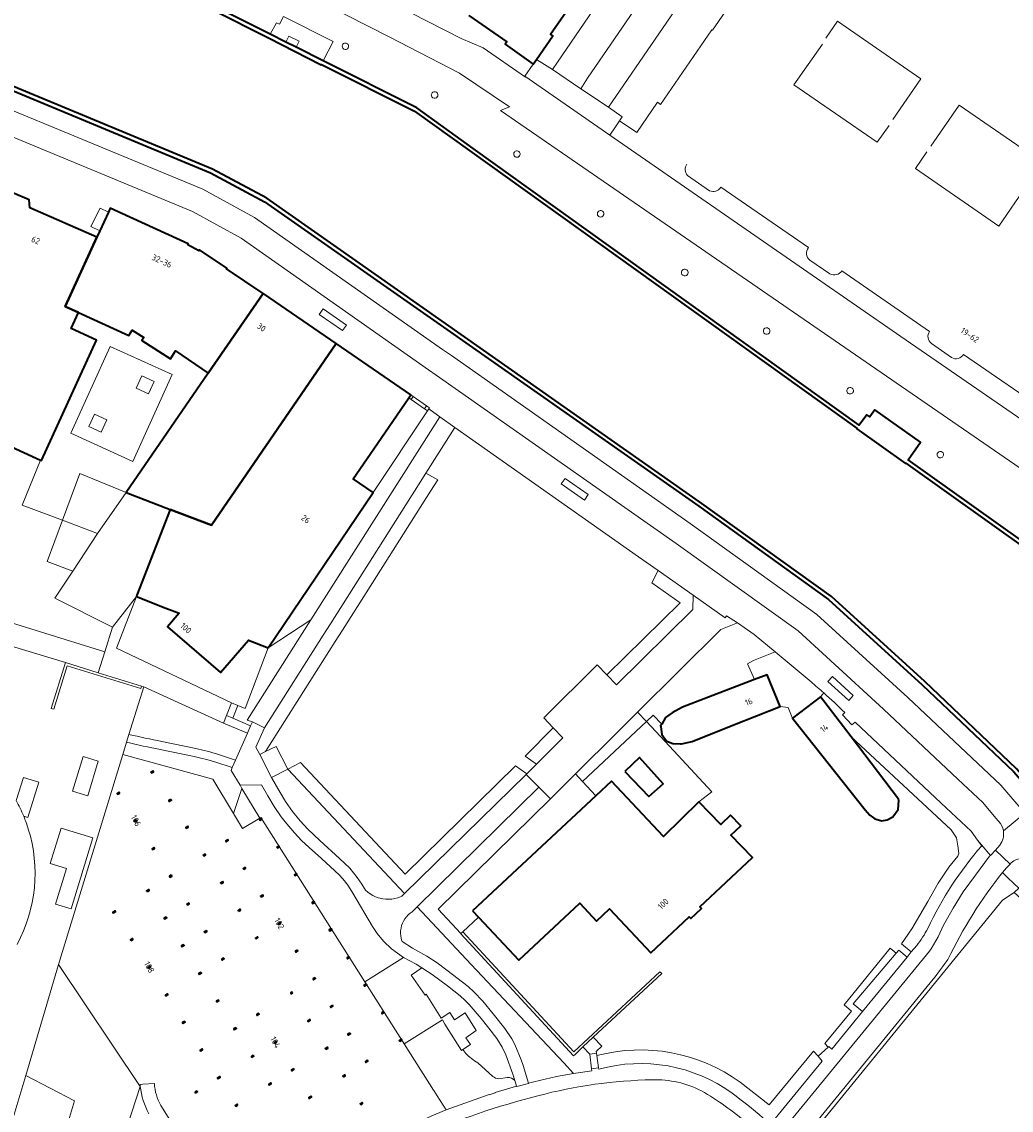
# Model space of a CAD drawing. Extents: x 151587 to 155483, y 462503 to 464608.
# Tile 196 of 236: x 154521 to 154667, y 463556 to 463716. Entities that reach past the tile are written whole.
import ezdxf
from ezdxf.enums import TextEntityAlignment as Align

# ---------------------------------------------------------------- set-up
doc = ezdxf.new("R2010")
doc.units = 0
doc.header["$LTSCALE"] = 0.5
for name, color, linetype, lineweight in [('B-RO-GK-KADEMUUR-GV', 251, 'CONTINUOUS', 35), ('B-RO-GR-BEPLANTING_CULTUUR_HEESTERS-GV', 251, 'CONTINUOUS', 18), ('B-RO-GR-GROENVOORZIENING-GV', 251, 'CONTINUOUS', 18), ('B-RO-IE-TERREINAFSCHEIDING_KUNSTMATIG_HEKWERK-G', 251, 'IE-TERREINAFSCHEIDING-KUNSTMATIG', 18), ('B-RO-IE-TERREINAFSCHEIDING_KUNSTMATIG_MUUR-G', 251, 'IE-TERREINAFSCHEIDING-KUNSTMATIG-DICHT', 18), ('B-RO-IE-TERREINAFSCHEIDING_KUNSTMATIG_MUUR-GV', 251, 'CONTINUOUS', 18), ('B-RO-OG-BEBOUWING-GV', 6, 'CONTINUOUS', 35), ('B-RO-OG-BEBOUWING-T18', 1, 'CONTINUOUS', 18), ('B-RO-OG-TERREIN_CULTUURSCHEIDING-GV', 251, 'CONTINUOUS', 18), ('B-RO-OG-TERREIN_ONBEGROEID-GV', 251, 'CONTINUOUS', 18), ('B-RO-OG-WATER-GV', 251, 'CONTINUOUS', 18), ('B-RO-VH-VERHARDING_ASFALT-GV', 251, 'CONTINUOUS', 18), ('B-RO-VH-VERHARDING_BEDRIJFSVLOERPLAAT-GV', 251, 'CONTINUOUS', 18), ('B-RO-VH-VERHARDING_BETON-GV', 251, 'CONTINUOUS', 18), ('B-RO-VH-VERHARDING_BETONSTRAATSTEEN-GV', 251, 'CONTINUOUS', 18), ('B-RO-VH-VERHARDING_HALFVERHARDING_SCHELP-GV', 251, 'CONTINUOUS', 18), ('B-RO-VH-VERHARDING_STRAATBAKSTEEN-GV', 251, 'CONTINUOUS', 18), ('B-RO-VH-VERHARDING_TEGEL-GV', 251, 'CONTINUOUS', 18)]:
    doc.layers.add(name, color=color, linetype=linetype, lineweight=lineweight)
doc.styles.add('NLCS-ISO-M200-T18', font='NLCS-ISO.ttf', dxfattribs={"height": 0.36})
doc.linetypes.add('IE-TERREINAFSCHEIDING-KUNSTMATIG', pattern='A,4,[82,NLCS.SHX,S=0.75,R=90,X=0,Y=0],4,-2', length=10)
doc.linetypes.add('IE-TERREINAFSCHEIDING-KUNSTMATIG-DICHT', pattern='A,8,-1,[82,NLCS.SHX,S=0.75,R=90,X=0,Y=0],-1', length=10)

msp = doc.modelspace()

# ---------------------------------------------------------------- linework, layer by layer
at = {"layer": 'B-RO-GK-KADEMUUR-GV', "flags": 128}
for points in [[(154516.888, 463733.802), (154557.615, 463713.31), (154557.599, 463713.281), (154565.322, 463709.333), (154565.374, 463709.372), (154579.024, 463702.521), (154644.043, 463655.943), (154644.015, 463655.894), (154651.15, 463650.822), (154651.191, 463650.86), (154675.797, 463633.337)], [(154677.728, 463632.707), (154651.551, 463651.325), (154653.354, 463653.936), (154646.666, 463658.698), (154645.938, 463657.646), (154645.457, 463657.958), (154644.372, 463656.446), (154587.653, 463697.074), (154579.362, 463703.013), (154565.653, 463709.912), (154561.648, 463711.932), (154560.166, 463712.68), (154557.855, 463713.846), (154540.075, 463722.792)], [(154491.196, 463717.62), (154515.275, 463707.544), (154549.088, 463693.498), (154557.036, 463689.243), (154584.759, 463669.819), (154586.116, 463668.869), (154620.806, 463644.539), (154639.847, 463630.844), (154653.605, 463618.336), (154667.03, 463605.589), (154670.836, 463601.231), (154674.023, 463597.583), (154676.6, 463594.632)], [(154677.047, 463595.037), (154667.477, 463605.992), (154654.001, 463618.807), (154640.269, 463631.275), (154621.218, 463644.957), (154586.393, 463669.393), (154557.347, 463689.755), (154549.395, 463694.019), (154515.498, 463708.084), (154491.462, 463718.133)]]:
    msp.add_lwpolyline(points, dxfattribs=at)
at = {"layer": 'B-RO-GR-BEPLANTING_CULTUUR_HEESTERS-GV', "flags": 128}
for points in [[(154639.169, 463617.117), (154638.664, 463616.549), (154643.164, 463610.659), (154657.862, 463597.011), (154658.621, 463595.851), (154658.836, 463594.667), (154658.968, 463593.571), (154658.912, 463593.314), (154658.816, 463593.171), (154657.499, 463591.556), (154655.941, 463589.207), (154654.414, 463586.523), (154652.099, 463582.485), (154650.557, 463580.284), (154652.007, 463579.097), (154652.794, 463580.059)], [(154662.342, 463594.682), (154661.742, 463595.51), (154660.774, 463596.846), (154656.397, 463600.966), (154643.742, 463612.852), (154643.296, 463612.459), (154641.889, 463613.898), (154642.235, 463614.252)], [(154605.815, 463563.879), (154606.065, 463562.083), (154606.109, 463561.886)], [(154630.218, 463554.769), (154631.339, 463553.809), (154638.903, 463563.079), (154638.341, 463563.795), (154638.333, 463563.788), (154637.625, 463564.557), (154631.112, 463556.637), (154626.852, 463559.987)]]:
    msp.add_lwpolyline(points, dxfattribs=at)
at = {"layer": 'B-RO-GR-BEPLANTING_CULTUUR_HEESTERS-GV'}
for points in [[(154642.235, 463614.252, 0.0127138), (154639.169, 463617.117)], [(154654.414, 463582.548, -0.0683916), (154662.342, 463594.682)], [(154652.794, 463580.059, 0.0562253), (154654.414, 463582.548)], [(154626.852, 463559.987, 0.2256996), (154605.815, 463563.879)], [(154606.109, 463561.886, -0.2284113), (154625.678, 463558.367)], [(154625.678, 463558.367, -0.019411), (154630.218, 463554.769)]]:
    msp.add_lwpolyline(points, format="xyb", dxfattribs=at)
at = {"layer": 'B-RO-GR-BEPLANTING_CULTUUR_HEESTERS-GV', "flags": 128}
msp.add_lwpolyline([(154639.808, 463565.119), (154639.906, 463565.208), (154640.319, 463564.813), (154644.859, 463570.361), (154643.481, 463571.477), (154649.774, 463578.908), (154648.896, 463579.651), (154642.134, 463571.335), (154643.202, 463570.402), (154639.303, 463565.665)], close=True, dxfattribs=at)
at = {"layer": 'B-RO-GR-GROENVOORZIENING-GV'}
for points in [[(154569.306, 463711.828, 1.0379172), (154568.471, 463712.267)], [(154568.471, 463712.267, 0.9639596), (154569.306, 463711.828)], [(154581.565, 463705.133, 0.93874), (154582.39, 463704.615)], [(154582.39, 463704.615, 1.0640909), (154581.565, 463705.133)], [(154593.708, 463696.506, 1), (154594.478, 463695.956)], [(154594.478, 463695.956, 1), (154593.708, 463696.506)], [(154605.994, 463687.747, 1.0225645), (154606.768, 463687.2)], [(154606.768, 463687.2, 0.9786541), (154605.994, 463687.747)], [(154618.325, 463679.109, 0.964981), (154619.133, 463678.538)], [(154619.133, 463678.538, 1.0361864), (154618.325, 463679.109)], [(154630.37, 463670.539, 0.9985623), (154631.16, 463669.976)], [(154631.16, 463669.976, 0.9985623), (154630.37, 463670.539)], [(154642.646, 463661.786, 1.025332), (154643.431, 463661.227)], [(154643.431, 463661.227, 0.976359), (154642.646, 463661.786)], [(154655.889, 463652.384, 1.0244428), (154656.657, 463651.839)], [(154656.657, 463651.839, 0.9938266), (154655.889, 463652.384)], [(154588.334, 463562.845, -0.0690583), (154586.573, 463564.199)], [(154591.448, 463560.494, -0.1654991), (154590.523, 463560.837)], [(154593.778, 463560.214, 0.2771246), (154592.662, 463560.659)]]:
    msp.add_lwpolyline(points, format="xyb", dxfattribs=at)
at = {"layer": 'B-RO-GR-GROENVOORZIENING-GV', "flags": 128}
for points in [[(154540.797, 463662.861), (154538.976, 463663.688), (154538.148, 463661.868), (154539.969, 463661.04)], [(154533.872, 463657.231), (154532.051, 463658.057), (154531.225, 463656.236), (154533.046, 463655.409)]]:
    msp.add_lwpolyline(points, close=True, dxfattribs=at)
for points in [[(154586.573, 463564.199), (154586.159, 463564.788), (154585.942, 463564.645), (154583.515, 463568.52), (154583.133, 463569.13), (154577.548, 463565.591), (154581.84, 463558.818), (154581.862, 463558.782)], [(154590.523, 463560.837), (154588.334, 463562.845)], [(154592.662, 463560.659), (154591.448, 463560.494)], [(154581.862, 463558.782), (154582.366, 463557.988), (154583.681, 463555.913), (154590.018, 463558.156), (154590.03, 463558.138), (154590.898, 463558.423), (154590.875, 463558.459), (154594.041, 463559.399), (154593.778, 463560.214)]]:
    msp.add_lwpolyline(points, dxfattribs=at)
at = {"layer": 'B-RO-IE-TERREINAFSCHEIDING_KUNSTMATIG_HEKWERK-G', "flags": 128}
for points in [[(154536.702, 463646.532), (154529.872, 463649.324), (154527.331, 463642.477)], [(154527.331, 463642.477), (154525.089, 463636.437), (154528.845, 463635.02)], [(154613.1, 463612.949), (154614.478, 463611.463)], [(154614.478, 463611.463), (154615.839, 463609.997)], [(154615.839, 463609.997), (154622.714, 463602.587), (154620.787, 463601.142)], [(154536.188, 463608.076), (154549.433, 463604.443)], [(154603.735, 463604.125), (154602.69, 463605.248)], [(154605.689, 463602.024), (154603.735, 463604.125)], [(154556.47, 463598.851), (154571.766, 463574.715)], [(154652.899, 463536.089), (154642.916, 463544.163), (154636.929, 463549.084), (154635.878, 463550.52), (154665.404, 463586.688), (154667.126, 463587.85), (154673.148, 463582.416)], [(154588.428, 463584.21), (154586.131, 463582.053)], [(154571.766, 463574.715), (154576.591, 463567.101)], [(154576.591, 463567.101), (154577.375, 463565.864)], [(154577.375, 463565.864), (154577.548, 463565.591)], [(154577.548, 463565.591), (154581.84, 463558.818), (154581.862, 463558.782)]]:
    msp.add_lwpolyline(points, dxfattribs=at)
at = {"layer": 'B-RO-IE-TERREINAFSCHEIDING_KUNSTMATIG_MUUR-G', "flags": 128}
for points in [[(154639.436, 463713.245), (154641.15, 463715.725), (154653.393, 463707.284)], [(154634.773, 463706.416), (154638.949, 463712.387)], [(154647.003, 463697.973), (154634.773, 463706.416)], [(154653.393, 463707.284), (154649.304, 463701.327)], [(154654.889, 463697.394), (154659.015, 463703.394), (154671.255, 463694.995)], [(154648.775, 463700.445), (154647.003, 463697.973)], [(154654.291, 463696.58), (154652.625, 463694.113), (154664.87, 463685.671)], [(154664.87, 463685.671), (154668.998, 463691.727)]]:
    msp.add_lwpolyline(points, dxfattribs=at)
at = {"layer": 'B-RO-IE-TERREINAFSCHEIDING_KUNSTMATIG_MUUR-GV', "flags": 128}
for points in [[(154578.187, 463660.429), (154578.533, 463660.191), (154578.838, 463660.637), (154578.492, 463660.874)], [(154580.81, 463659.285), (154578.838, 463660.637), (154578.533, 463660.191), (154580.504, 463658.84)], [(154580.504, 463658.84), (154580.942, 463658.54), (154581.13, 463658.816), (154581.247, 463658.986), (154580.81, 463659.285)], [(154538.953, 463618.122), (154532.572, 463620.094), (154527.782, 463621.574), (154525.705, 463614.852), (154526.066, 463614.74), (154528.035, 463621.114), (154538.845, 463617.773)], [(154605.298, 463566.596), (154615.369, 463575.925), (154615.087, 463576.2), (154602.427, 463564.425), (154586.131, 463582.053), (154585.857, 463581.8), (154585.837, 463581.781), (154602.405, 463563.86), (154602.647, 463564.06), (154603.775, 463565.147)]]:
    msp.add_lwpolyline(points, close=True, dxfattribs=at)
at = {"layer": 'B-RO-OG-BEBOUWING-GV', "flags": 128}
msp.add_lwpolyline([(154587.033, 463716.571), (154592.594, 463712.698), (154592.359, 463712.35), (154596.484, 463709.451), (154596.957, 463710.13), (154599.37, 463713.591), (154599.027, 463713.83), (154621.698, 463746.37)], dxfattribs=at)
for points in [[(154509.888, 463693.944), (154508.007, 463689.886), (154507.264, 463688.278), (154494.351, 463660.334), (154500.945, 463657.342), (154502.692, 463661.137), (154524.121, 463651.306), (154524.254, 463651.245), (154532.343, 463668.922), (154528.633, 463670.62), (154529.704, 463672.959), (154527.75, 463673.853), (154532.407, 463684.032), (154522.57, 463688.365), (154522.428, 463689.522), (154520.17, 463690.515), (154519.175, 463689.858)], [(154534.101, 463687.725), (154532.843, 463684.982), (154532.407, 463684.032), (154527.75, 463673.853), (154529.704, 463672.959), (154537.09, 463669.582), (154537.6, 463670.395), (154539.312, 463669.321), (154539.018, 463668.869), (154543.189, 463666.16), (154543.948, 463667.36), (154548.756, 463664.084), (154556.797, 463675.743), (154551.421, 463679.41), (154551.468, 463679.482), (154547.471, 463682.173), (154547.365, 463682.016), (154545.745, 463682.897), (154545.824, 463683.069), (154534.369, 463688.31)], [(154556.797, 463675.743), (154548.756, 463664.084), (154536.702, 463646.532), (154543.167, 463644.06), (154549.246, 463641.736), (154567.542, 463668.402), (154556.899, 463675.72), (154556.874, 463675.69)], [(154557.533, 463623.771), (154572.964, 463646.572), (154570.046, 463648.577), (154574.146, 463654.546), (154578.187, 463660.429), (154578.492, 463660.874), (154567.542, 463668.402), (154549.246, 463641.736), (154543.167, 463644.06), (154538.287, 463631.459), (154538.212, 463631.266), (154542.544, 463629.587), (154543.447, 463629.236), (154544.485, 463628.834), (154542.762, 463626.831), (154550.548, 463620.134), (154554.656, 463624.879)], [(154618.392, 463615.024), (154616.861, 463614.218), (154615.909, 463613.506), (154615.348, 463612.545), (154615.189, 463612.272), (154615.204, 463612.154), (154615.352, 463611.001), (154616.018, 463610.167), (154616.118, 463610.041), (154616.988, 463609.702), (154618.089, 463609.664), (154618.25, 463609.658), (154619.827, 463609.982), (154625.818, 463612.418), (154632.743, 463615.126), (154630.841, 463619.804), (154628.975, 463619.087)], [(154643.164, 463610.659), (154638.664, 463616.549), (154637.652, 463615.779), (154634.548, 463613.417), (154645.208, 463599.978), (154645.916, 463599.195), (154646.65, 463598.627), (154647.687, 463598.351), (154648.441, 463598.492), (154649.276, 463598.925), (154650.097, 463600), (154650.193, 463601.331), (154650.124, 463601.551)], [(154609.931, 463605.589), (154613.445, 463601.9), (154615.539, 463603.783), (154612.077, 463607.633)], [(154540.619, 463605.678), (154540.34, 463605.505), (154540.419, 463605.377), (154540.698, 463605.551)], [(154587.547, 463585.148), (154588.428, 463584.21), (154594.376, 463577.877), (154603.314, 463586.251), (154605.762, 463583.638), (154607.681, 463585.436), (154613.738, 463578.97), (154619.394, 463584.269), (154619.633, 463584.013), (154621.21, 463585.49), (154620.971, 463585.746), (154628.662, 463592.951), (154625.509, 463596.231), (154626.95, 463597.617), (154625.453, 463599.174), (154624.012, 463597.788), (154620.787, 463601.142), (154615.612, 463596.043), (154607.987, 463604.162), (154605.689, 463602.024)], [(154535.635, 463602.55), (154535.356, 463602.377), (154535.435, 463602.249), (154535.714, 463602.422)], [(154543.257, 463601.495), (154542.978, 463601.321), (154543.058, 463601.194), (154543.336, 463601.367)], [(154538.205, 463598.5), (154537.926, 463598.327), (154538.005, 463598.199), (154538.284, 463598.373)], [(154545.718, 463597.555), (154545.439, 463597.381), (154545.518, 463597.254), (154545.797, 463597.427)], [(154556.547, 463598.725), (154556.268, 463598.552), (154556.347, 463598.424), (154556.626, 463598.597)], [(154540.77, 463594.436), (154540.491, 463594.263), (154540.57, 463594.136), (154540.849, 463594.309)], [(154551.591, 463595.588), (154551.312, 463595.415), (154551.391, 463595.288), (154551.67, 463595.461)], [(154559.108, 463594.669), (154558.829, 463594.496), (154558.908, 463594.369), (154559.187, 463594.542)], [(154548.285, 463593.491), (154548.006, 463593.317), (154548.085, 463593.19), (154548.364, 463593.363)], [(154554.158, 463591.545), (154553.879, 463591.372), (154553.958, 463591.245), (154554.237, 463591.418)], [(154543.329, 463590.375), (154543.05, 463590.202), (154543.13, 463590.075), (154543.408, 463590.248)], [(154550.838, 463589.432), (154550.56, 463589.259), (154550.639, 463589.132), (154550.918, 463589.305)], [(154561.678, 463590.603), (154561.399, 463590.43), (154561.478, 463590.303), (154561.757, 463590.476)], [(154539.787, 463587.96), (154540.065, 463588.139), (154539.984, 463588.265), (154539.706, 463588.086)], [(154545.882, 463586.308), (154545.603, 463586.135), (154545.682, 463586.007), (154545.961, 463586.181)], [(154556.715, 463587.486), (154556.436, 463587.313), (154556.515, 463587.185), (154556.794, 463587.358)], [(154564.279, 463586.51), (154564, 463586.337), (154564.079, 463586.209), (154564.358, 463586.383)], [(154534.841, 463584.811), (154535.119, 463584.989), (154535.038, 463585.116), (154534.759, 463584.937)], [(154553.203, 463585.064), (154553.482, 463585.243), (154553.4, 463585.369), (154553.122, 463585.19)], [(154542.37, 463583.912), (154542.648, 463584.091), (154542.567, 463584.217), (154542.289, 463584.038)], [(154559.286, 463583.425), (154559.008, 463583.252), (154559.087, 463583.125), (154559.366, 463583.298)], [(154548.451, 463582.251), (154548.172, 463582.078), (154548.251, 463581.95), (154548.53, 463582.123)], [(154566.807, 463582.498), (154566.528, 463582.325), (154566.608, 463582.198), (154566.886, 463582.371)], [(154537.393, 463580.771), (154537.671, 463580.949), (154537.589, 463581.076), (154537.311, 463580.897)], [(154544.92, 463579.85), (154545.198, 463580.029), (154545.117, 463580.155), (154544.839, 463579.976)], [(154555.769, 463581.021), (154556.047, 463581.2), (154555.966, 463581.326), (154555.688, 463581.147)], [(154561.851, 463579.374), (154561.572, 463579.2), (154561.651, 463579.073), (154561.93, 463579.246)], [(154569.415, 463578.395), (154569.136, 463578.222), (154569.216, 463578.095), (154569.494, 463578.268)], [(154539.968, 463576.699), (154540.246, 463576.878), (154540.165, 463577.004), (154539.887, 463576.825)], [(154551.087, 463578.08), (154551.014, 463578.198), (154550.735, 463578.025), (154550.809, 463577.906), (154550.814, 463577.897), (154551.093, 463578.071)], [(154547.474, 463575.789), (154547.752, 463575.967), (154547.671, 463576.094), (154547.393, 463575.915)], [(154564.418, 463575.317), (154564.139, 463575.144), (154564.218, 463575.017), (154564.497, 463575.19)], [(154571.94, 463574.393), (154571.661, 463574.22), (154571.74, 463574.092), (154572.019, 463574.265)], [(154542.531, 463572.625), (154542.809, 463572.804), (154542.728, 463572.93), (154542.45, 463572.751)], [(154550.036, 463571.727), (154550.314, 463571.906), (154550.233, 463572.032), (154549.955, 463571.853)], [(154561.179, 463573.095), (154561.098, 463573.221), (154560.899, 463573.093), (154560.98, 463572.967)], [(154566.978, 463571.265), (154566.699, 463571.092), (154566.779, 463570.964), (154567.057, 463571.138)], [(154574.504, 463570.324), (154574.226, 463570.15), (154574.305, 463570.023), (154574.584, 463570.196)], [(154545.071, 463568.599), (154545.349, 463568.778), (154545.268, 463568.904), (154544.99, 463568.725)], [(154556.149, 463570.084), (154555.87, 463569.911), (154555.949, 463569.784), (154556.228, 463569.957)], [(154563.449, 463568.862), (154563.727, 463569.041), (154563.646, 463569.167), (154563.367, 463568.989)], [(154552.606, 463567.675), (154552.884, 463567.854), (154552.803, 463567.98), (154552.525, 463567.801)], [(154569.544, 463567.201), (154569.265, 463567.028), (154569.344, 463566.9), (154569.623, 463567.074)], [(154558.711, 463565.991), (154558.432, 463565.818), (154558.511, 463565.691), (154558.79, 463565.864)], [(154577.08, 463566.284), (154576.801, 463566.111), (154576.88, 463565.983), (154577.159, 463566.156)], [(154547.641, 463564.55), (154547.919, 463564.729), (154547.838, 463564.855), (154547.56, 463564.676)], [(154555.171, 463563.618), (154555.449, 463563.797), (154555.368, 463563.923), (154555.089, 463563.744)], [(154566.018, 463564.807), (154566.296, 463564.986), (154566.215, 463565.112), (154565.937, 463564.933)], [(154572.103, 463563.191), (154571.824, 463563.018), (154571.903, 463562.891), (154572.182, 463563.064)], [(154550.207, 463560.493), (154550.485, 463560.672), (154550.404, 463560.798), (154550.126, 463560.62)], [(154561.253, 463561.968), (154560.974, 463561.795), (154561.054, 463561.668), (154561.332, 463561.841)], [(154568.575, 463560.748), (154568.853, 463560.927), (154568.772, 463561.053), (154568.494, 463560.874)], [(154557.738, 463559.564), (154558.016, 463559.743), (154557.935, 463559.869), (154557.657, 463559.69)], [(154546.897, 463558.381), (154547.176, 463558.56), (154547.094, 463558.686), (154546.816, 463558.507)], [(154563.816, 463557.907), (154563.538, 463557.734), (154563.617, 463557.607), (154563.896, 463557.78)], [(154552.779, 463556.441), (154553.058, 463556.62), (154552.976, 463556.746), (154552.698, 463556.567)], [(154571.138, 463556.683), (154571.417, 463556.862), (154571.335, 463556.988), (154571.057, 463556.81)]]:
    msp.add_lwpolyline(points, close=True, dxfattribs=at)
at = {"layer": 'B-RO-OG-TERREIN_CULTUURSCHEIDING-GV', "flags": 128}
for points in [[(154582.74, 463657.682), (154581.32, 463658.682), (154581.13, 463658.816), (154580.942, 463658.54), (154572.964, 463646.572), (154557.533, 463623.771), (154563.82, 463627.841)], [(154581.405, 463646.73), (154582.478, 463648.422), (154580.72, 463649.384), (154579.647, 463647.691), (154566.716, 463627.294), (154565.642, 463625.601), (154557.028, 463612.014), (154555.752, 463609.18), (154556.319, 463608.078), (154557.172, 463608.505), (154567.41, 463624.655), (154568.484, 463626.349), (154571.96, 463631.833)], [(154607.308, 463619.761), (154608.7, 463618.325), (154619.922, 463629.395), (154619.97, 463631.457), (154614.84, 463635.079), (154613.908, 463633.289), (154618.054, 463630.362)], [(154539.287, 463618.019), (154550.99, 463612.681), (154551.429, 463613.797), (154552.156, 463615.649), (154535.256, 463623.704), (154538.212, 463631.266), (154534.699, 463626.787), (154533.568, 463623.164), (154532.572, 463620.094), (154538.953, 463618.122)], [(154554.481, 463613.112), (154563.82, 463627.841), (154557.533, 463623.771), (154554.195, 463614.848), (154553.083, 463615.285), (154552.355, 463613.433), (154554.975, 463612.289), (154555.235, 463612.879)], [(154615.348, 463612.545), (154615.909, 463613.506), (154616.861, 463614.218), (154618.392, 463615.024), (154628.975, 463619.087), (154627.934, 463621.393), (154628.85, 463621.867), (154632.002, 463623.165), (154628.941, 463625.727), (154626.457, 463627.402), (154624.027, 463626.437), (154611.786, 463614.281), (154613.1, 463612.949), (154614.097, 463613.861)], [(154596.948, 463606.668), (154600.804, 463610.545), (154599.423, 463611.993), (154595.3, 463607.847)], [(154530.371, 463607.771), (154528.827, 463602.683), (154531.052, 463602.008), (154532.596, 463607.096)], [(154577.591, 463587.68), (154560.435, 463605.946), (154558.039, 463604.697), (154559.312, 463602.506), (154560.11, 463601.203), (154561.122, 463599.742), (154562.266, 463598.327), (154563.363, 463597.123), (154565.131, 463595.447), (154568.033, 463592.813), (154569.553, 463591.383), (154570.629, 463590.05), (154571.314, 463589.031), (154571.854, 463588.155), (154572.186, 463587.868), (154572.542, 463587.613), (154572.921, 463587.39), (154573.318, 463587.204), (154573.73, 463587.054), (154573.98, 463586.983), (154574.409, 463586.894), (154574.845, 463586.845), (154575.284, 463586.836), (154575.722, 463586.866), (154576.155, 463586.936), (154576.58, 463587.046), (154576.993, 463587.193), (154577.173, 463587.271)], [(154560.435, 463605.946), (154577.591, 463587.68), (154595.449, 463605.161), (154595.519, 463605.231), (154593.868, 463606.412), (154577.651, 463590.537), (154562.277, 463606.906)], [(154571.766, 463574.715), (154577.407, 463578.29), (154575.664, 463579.555), (154574.481, 463580.699), (154573.57, 463581.822), (154572.885, 463582.825), (154569.99, 463587.75), (154569.342, 463588.774), (154568.82, 463589.499), (154568.006, 463590.394), (154567.35, 463591.013), (154565.36, 463592.82), (154563.566, 463594.426), (154562.454, 463595.47), (154561.399, 463596.578), (154560.027, 463598.219), (154559.483, 463598.938), (154558.451, 463600.447), (154557.502, 463602.007), (154556.564, 463603.618), (154553.428, 463603.566), (154553.701, 463603.118), (154556.308, 463598.753), (154556.47, 463598.851)], [(154527.147, 463597.273), (154525.557, 463592.109), (154527.944, 463591.374), (154526.33, 463586.131), (154528.597, 463585.432), (154531.802, 463595.84)]]:
    msp.add_lwpolyline(points, close=True, dxfattribs=at)
for points in [[(154550.99, 463612.681), (154539.287, 463618.019), (154537.11, 463611.035)], [(154550.239, 463608.082), (154552.764, 463607.275), (154554.497, 463611.205), (154550.99, 463612.681)], [(154536.752, 463609.887), (154536.188, 463608.076), (154549.433, 463604.443), (154552.482, 463599.404)], [(154546.661, 463607.792), (154541.691, 463608.835)], [(154541.925, 463610.013), (154546.907, 463608.966)], [(154552.482, 463599.404), (154553.701, 463603.118), (154553.428, 463603.566), (154552.094, 463605.756), (154552.277, 463606.17), (154549.872, 463606.94)], [(154521.647, 463599.025), (154522.254, 463598.846), (154523.867, 463604.035), (154521.598, 463604.725), (154520.527, 463601.334)], [(154599.013, 463601.596), (154597.296, 463603.281), (154579.437, 463585.714), (154587.378, 463577.259), (154600.959, 463562.8), (154602.396, 463561.26)], [(154605.09, 463561.656), (154605.053, 463561.956), (154604.783, 463564.117), (154603.775, 463565.147), (154602.647, 463564.06), (154602.405, 463563.86), (154585.837, 463581.781), (154585.857, 463581.8), (154582.511, 463585.363), (154599.013, 463601.596)], [(154655.211, 463575.086), (154635.067, 463550.434), (154634.98, 463550.327), (154635.425, 463549.965), (154635.878, 463550.52), (154637.838, 463552.92), (154665.404, 463586.688), (154667.126, 463587.85), (154667.817, 463588.484), (154667.011, 463589.189), (154666.187, 463590.001), (154665.417, 463590.779)], [(154579.437, 463585.714), (154578.713, 463585.001), (154578.4, 463584.782), (154578.111, 463584.532), (154577.851, 463584.254), (154577.621, 463583.949), (154577.424, 463583.622), (154577.284, 463583.33), (154577.154, 463582.971), (154577.062, 463582.601), (154577.009, 463582.223), (154576.996, 463581.842), (154577.023, 463581.461), (154577.089, 463581.085), (154577.195, 463580.719), (154577.221, 463580.646), (154578.743, 463579.663), (154580.854, 463578.463), (154582.379, 463577.511), (154583.815, 463576.432), (154586.934, 463574.02), (154587.762, 463573.269), (154589.069, 463571.875), (154590.616, 463570.02), (154592.302, 463567.862), (154593.323, 463566.338), (154593.785, 463565.497), (154594.689, 463563.25), (154594.978, 463562.428), (154595.773, 463559.824)], [(154602.396, 463561.26), (154600.959, 463562.8), (154587.378, 463577.259), (154579.437, 463585.714)]]:
    msp.add_lwpolyline(points, dxfattribs=at)
at = {"layer": 'B-RO-OG-TERREIN_CULTUURSCHEIDING-GV'}
for points in [[(154537.11, 463611.035, 0.0124722), (154541.925, 463610.013)], [(154541.691, 463608.835, -0.0125447), (154536.752, 463609.887)], [(154546.907, 463608.966, -0.0270199), (154550.239, 463608.082)], [(154549.872, 463606.94, 0.0267969), (154546.661, 463607.792)], [(154520.527, 463601.334, -0.0294527), (154521.647, 463599.025)], [(154665.417, 463590.779, 0.056147), (154657.386, 463578.008)], [(154657.386, 463578.008, -0.01241), (154655.211, 463575.086)], [(154595.773, 463559.824, -0.0241679), (154602.396, 463561.26)], [(154602.396, 463561.26, -0.0112642), (154605.09, 463561.656)]]:
    msp.add_lwpolyline(points, format="xyb", dxfattribs=at)
at = {"layer": 'B-RO-OG-TERREIN_ONBEGROEID-GV', "flags": 128}
for points in [[(154593.778, 463560.214), (154593.479, 463561.14), (154592.442, 463564.019), (154591.931, 463565.131), (154591.157, 463566.391), (154589.965, 463567.933), (154588.825, 463569.348), (154587.067, 463571.386), (154586.412, 463572.027), (154585.757, 463572.646), (154583.878, 463574.109), (154581.635, 463575.807), (154580.132, 463576.759), (154578.563, 463575.675)], [(154578.563, 463575.675), (154580.589, 463572.766), (154580.78, 463572.886), (154582.961, 463569.404), (154584.232, 463570.2), (154584.924, 463569.157), (154586.46, 463570.162), (154588.12, 463567.546), (154586.586, 463566.513), (154587.256, 463565.511), (154586.159, 463564.788), (154586.573, 463564.199)], [(154588.334, 463562.845), (154590.523, 463560.837)], [(154591.448, 463560.494), (154592.662, 463560.659)]]:
    msp.add_lwpolyline(points, dxfattribs=at)
at = {"layer": 'B-RO-OG-TERREIN_ONBEGROEID-GV'}
for points in [[(154586.573, 463564.199, 0.0690583), (154588.334, 463562.845)], [(154590.523, 463560.837, 0.1654991), (154591.448, 463560.494)], [(154592.662, 463560.659, -0.2771246), (154593.778, 463560.214)]]:
    msp.add_lwpolyline(points, format="xyb", dxfattribs=at)
at = {"layer": 'B-RO-OG-WATER-GV', "flags": 128}
for points in [[(154675.797, 463633.337), (154651.191, 463650.86), (154651.15, 463650.822), (154644.015, 463655.894), (154644.043, 463655.943), (154579.024, 463702.521), (154565.374, 463709.372), (154565.322, 463709.333), (154557.599, 463713.281), (154557.615, 463713.31), (154516.888, 463733.802), (154482.078, 463751.106), (154446.969, 463769.201), (154446.947, 463769.17), (154439.506, 463773.019), (154436.228, 463767.828), (154435.855, 463768.036), (154431.316, 463759.704), (154433.392, 463758.559)], [(154491.462, 463718.133), (154515.498, 463708.084), (154549.395, 463694.019), (154557.347, 463689.755), (154586.393, 463669.393), (154621.218, 463644.957), (154640.269, 463631.275), (154654.001, 463618.807), (154667.477, 463605.992), (154677.047, 463595.037)]]:
    msp.add_lwpolyline(points, dxfattribs=at)
at = {"layer": 'B-RO-VH-VERHARDING_ASFALT-GV', "flags": 128}
for points in [[(154519.768, 463553.644), (154521.972, 463560.972), (154526.74, 463577.279), (154536.188, 463608.076), (154536.752, 463609.887), (154537.11, 463611.035), (154539.287, 463618.019), (154538.953, 463618.122), (154538.845, 463617.773), (154528.035, 463621.114), (154526.066, 463614.74), (154525.705, 463614.852), (154527.782, 463621.574), (154518.244, 463624.501)], [(154520.527, 463601.334), (154521.598, 463604.725), (154523.867, 463604.035), (154522.254, 463598.846), (154521.647, 463599.025)], [(154535.705, 463550.004), (154538.768, 463559.367), (154526.74, 463577.279), (154521.972, 463560.972), (154529.129, 463557.259), (154527.201, 463550.895)], [(154538.768, 463559.367), (154535.705, 463550.004), (154534.575, 463546.485), (154537.082, 463545.752)]]:
    msp.add_lwpolyline(points, dxfattribs=at)
for points in [[(154594.041, 463559.399), (154594.055, 463559.357), (154595.784, 463559.788), (154595.773, 463559.824), (154594.978, 463562.428), (154594.689, 463563.25), (154593.785, 463565.497), (154593.323, 463566.338), (154592.302, 463567.862), (154590.616, 463570.02), (154589.069, 463571.875), (154587.762, 463573.269), (154586.934, 463574.02), (154583.815, 463576.432), (154582.379, 463577.511), (154580.854, 463578.463), (154578.743, 463579.663), (154577.221, 463580.646), (154577.195, 463580.719), (154577.089, 463581.085), (154577.023, 463581.461), (154576.996, 463581.842), (154577.009, 463582.223), (154577.062, 463582.601), (154577.154, 463582.971), (154577.284, 463583.33), (154577.424, 463583.622), (154577.621, 463583.949), (154577.851, 463584.254), (154578.111, 463584.532), (154578.4, 463584.782), (154578.713, 463585.001), (154579.437, 463585.714), (154597.296, 463603.281), (154595.449, 463605.161), (154577.591, 463587.68), (154577.173, 463587.271), (154576.993, 463587.193), (154576.58, 463587.046), (154576.155, 463586.936), (154575.722, 463586.866), (154575.284, 463586.836), (154574.845, 463586.845), (154574.409, 463586.894), (154573.98, 463586.983), (154573.73, 463587.054), (154573.318, 463587.204), (154572.921, 463587.39), (154572.542, 463587.613), (154572.186, 463587.868), (154571.854, 463588.155), (154571.314, 463589.031), (154570.629, 463590.05), (154569.553, 463591.383), (154568.033, 463592.813), (154565.131, 463595.447), (154563.363, 463597.123), (154562.266, 463598.327), (154561.122, 463599.742), (154560.11, 463601.203), (154559.312, 463602.506), (154558.039, 463604.697), (154556.319, 463608.078), (154555.752, 463609.18), (154557.028, 463612.014), (154555.235, 463612.879), (154554.975, 463612.289), (154554.497, 463611.205), (154552.764, 463607.275), (154552.277, 463606.17), (154552.094, 463605.756), (154553.428, 463603.566), (154556.564, 463603.618), (154557.502, 463602.007), (154558.451, 463600.447), (154559.483, 463598.938), (154560.027, 463598.219), (154561.399, 463596.578), (154562.454, 463595.47), (154563.566, 463594.426), (154565.36, 463592.82), (154567.35, 463591.013), (154568.006, 463590.394), (154568.82, 463589.499), (154569.342, 463588.774), (154569.99, 463587.75), (154572.885, 463582.825), (154573.57, 463581.822), (154574.481, 463580.699), (154575.664, 463579.555), (154577.407, 463578.29), (154579.289, 463577.292), (154580.132, 463576.759), (154581.635, 463575.807), (154583.878, 463574.109), (154585.757, 463572.646), (154586.412, 463572.027), (154587.067, 463571.386), (154588.825, 463569.348), (154589.965, 463567.933), (154591.157, 463566.391), (154591.931, 463565.131), (154592.442, 463564.019), (154593.479, 463561.14), (154593.778, 463560.214)], [(154530.371, 463607.771), (154532.596, 463607.096), (154531.052, 463602.008), (154528.827, 463602.683)], [(154527.147, 463597.273), (154531.802, 463595.84), (154528.597, 463585.432), (154526.33, 463586.131), (154527.944, 463591.374), (154525.557, 463592.109)]]:
    msp.add_lwpolyline(points, close=True, dxfattribs=at)
at = {"layer": 'B-RO-VH-VERHARDING_ASFALT-GV'}
for points in [[(154521.647, 463599.025, -0.0227636), (154522.328, 463597.144)], [(154522.328, 463597.144, -0.2017544), (154520.687, 463580.218)], [(154540.048, 463555.344, -0.0975347), (154538.768, 463559.367)], [(154613.989, 463560.331, 0.0606675), (154597.161, 463557.98)], [(154621.194, 463558.714, 0.1264562), (154613.989, 463560.331)], [(154597.161, 463557.98, 0.040851), (154579.979, 463552.098)], [(154627.904, 463553.938, 0.0470291), (154621.194, 463558.714)]]:
    msp.add_lwpolyline(points, format="xyb", dxfattribs=at)
at = {"layer": 'B-RO-VH-VERHARDING_BEDRIJFSVLOERPLAAT-GV', "flags": 128}
for points in [[(154560.166, 463712.68), (154560.611, 463713.562), (154562.092, 463712.813), (154561.648, 463711.932), (154565.653, 463709.912), (154567.11, 463712.746), (154559.782, 463716.43), (154559.215, 463715.295), (154558.755, 463715.518), (154557.855, 463713.846)], [(154560.611, 463713.562), (154560.166, 463712.68), (154561.648, 463711.932), (154562.092, 463712.813)], [(154551.429, 463613.797), (154552.355, 463613.433), (154553.083, 463615.285), (154552.156, 463615.649)]]:
    msp.add_lwpolyline(points, close=True, dxfattribs=at)
at = {"layer": 'B-RO-VH-VERHARDING_BEDRIJFSVLOERPLAAT-GV'}
for points in [[(154521.647, 463599.025, 0.0294527), (154520.527, 463601.334)], [(154522.328, 463597.144, 0.0227636), (154521.647, 463599.025)], [(154520.687, 463580.218, 0.2017544), (154522.328, 463597.144)]]:
    msp.add_lwpolyline(points, format="xyb", dxfattribs=at)
at = {"layer": 'B-RO-VH-VERHARDING_BETON-GV', "flags": 128}
for points in [[(154532.843, 463684.982), (154534.101, 463687.725), (154532.888, 463688.283), (154531.53, 463685.586)], [(154568.488, 463670.318), (154569.045, 463671.128), (154565.627, 463673.494), (154565.06, 463672.674)], [(154528.577, 463655.24), (154537.659, 463651.121), (154543.445, 463663.854), (154534.358, 463667.984)], [(154540.797, 463662.861), (154539.969, 463661.04), (154538.148, 463661.868), (154538.976, 463663.688)], [(154533.872, 463657.231), (154533.046, 463655.409), (154531.225, 463656.236), (154532.051, 463658.057)], [(154604.001, 463645.43), (154604.564, 463646.236), (154601.167, 463648.63), (154600.592, 463647.814)], [(154642.824, 463616.006), (154643.487, 463616.731), (154640.431, 463619.547), (154639.755, 463618.814)], [(154605.053, 463561.956), (154606.065, 463562.083), (154605.815, 463563.879), (154605.762, 463564.253), (154604.783, 463564.117)]]:
    msp.add_lwpolyline(points, close=True, dxfattribs=at)
at = {"layer": 'B-RO-VH-VERHARDING_BETONSTRAATSTEEN-GV', "flags": 128}
for points in [[(154629.3, 463744.403), (154625.561, 463747.046), (154600.054, 463709.751), (154599.311, 463708.656), (154603.482, 463705.83)], [(154603.482, 463705.83), (154604.474, 463707.361), (154629.933, 463744.562)], [(154629.933, 463744.562), (154604.474, 463707.361), (154603.482, 463705.83), (154607.526, 463703.106), (154607.534, 463703.117), (154608.086, 463703.916), (154633.334, 463740.765)], [(154631.688, 463551.188), (154632.669, 463552.351), (154654.669, 463579.203), (154654.925, 463579.56), (154655.972, 463581.322), (154656.749, 463583.024), (154658.154, 463585.531), (154659.619, 463587.95), (154661.443, 463590.368), (154663.499, 463593.141), (154663.617, 463593.265), (154662.32, 463594.818), (154661.742, 463595.51), (154662.342, 463594.682)], [(154665.417, 463590.779), (154665.973, 463591.461), (154666.505, 463592.003), (154664.361, 463594.047), (154663.617, 463593.265), (154663.499, 463593.141), (154661.443, 463590.368), (154659.619, 463587.95), (154658.154, 463585.531), (154656.749, 463583.024), (154655.972, 463581.322), (154654.925, 463579.56), (154654.669, 463579.203), (154632.669, 463552.351), (154635.067, 463550.434), (154655.211, 463575.086)], [(154652.794, 463580.059), (154652.007, 463579.097), (154651.386, 463578.338), (154644.859, 463570.361), (154640.319, 463564.813), (154639.906, 463565.208), (154639.808, 463565.119), (154638.341, 463563.795), (154638.903, 463563.079), (154631.339, 463553.809), (154630.001, 463552.169), (154631.081, 463551.223)], [(154520.715, 463509.341), (154523.032, 463516.596), (154521.584, 463519.273), (154519.004, 463523.826), (154523.345, 463538.176), (154524.046, 463540.485), (154527.201, 463550.895), (154529.129, 463557.259), (154521.972, 463560.972), (154519.768, 463553.644)], [(154606.109, 463561.886), (154606.065, 463562.083), (154605.053, 463561.956), (154605.09, 463561.656)], [(154540.841, 463559.795), (154539.124, 463559.684), (154538.738, 463559.659)], [(154595.773, 463559.824), (154595.784, 463559.788), (154594.055, 463559.357), (154594.041, 463559.399), (154590.875, 463558.459), (154590.898, 463558.423), (154590.03, 463558.138), (154590.018, 463558.156), (154583.681, 463555.913), (154583.116, 463555.694), (154581.854, 463555.163), (154576.737, 463552.872), (154575.48, 463552.27), (154574.077, 463551.582), (154567.395, 463547.977), (154560.238, 463543.685), (154559.4, 463543.162), (154557.509, 463541.943)], [(154549.751, 463543.893), (154549.617, 463544.088), (154541.789, 463556.559)]]:
    msp.add_lwpolyline(points, dxfattribs=at)
for points in [[(154532.482, 463640.536), (154527.331, 463642.477), (154521.431, 463644.7), (154524.121, 463651.306), (154502.692, 463661.137), (154500.945, 463657.342), (154494.351, 463660.334), (154486.255, 463641.652), (154498.306, 463635.981), (154499.575, 463638.698), (154515.31, 463631.288), (154514.637, 463629.023), (154533.568, 463623.164), (154534.699, 463626.787), (154526.231, 463631.055), (154528.845, 463635.02)], [(154599.423, 463611.993), (154600.804, 463610.545), (154596.948, 463606.668), (154595.519, 463605.231), (154595.449, 463605.161), (154597.296, 463603.281), (154599.013, 463601.596), (154602.69, 463605.248), (154608.842, 463611.357), (154611.786, 463614.281), (154624.027, 463626.437), (154626.457, 463627.402), (154624.885, 463628.463), (154624.655, 463628.15), (154619.97, 463631.457), (154619.922, 463629.395), (154608.7, 463618.325), (154607.308, 463619.761), (154605.887, 463621.228), (154598.023, 463613.46)], [(154604.783, 463564.117), (154605.762, 463564.253), (154605.728, 463564.501), (154606.539, 463565.292), (154605.298, 463566.596), (154603.775, 463565.147)]]:
    msp.add_lwpolyline(points, close=True, dxfattribs=at)
at = {"layer": 'B-RO-VH-VERHARDING_BETONSTRAATSTEEN-GV'}
for points in [[(154662.342, 463594.682, 0.0683916), (154654.414, 463582.548)], [(154657.386, 463578.008, -0.056147), (154665.417, 463590.779)], [(154654.414, 463582.548, -0.0562253), (154652.794, 463580.059)], [(154655.211, 463575.086, 0.01241), (154657.386, 463578.008)], [(154625.678, 463558.367, 0.2284113), (154606.109, 463561.886)], [(154602.396, 463561.26, 0.0241679), (154595.773, 463559.824)], [(154605.09, 463561.656, 0.0112642), (154602.396, 463561.26)], [(154538.738, 463559.659, 0.0067778), (154538.768, 463559.367)], [(154538.768, 463559.367, 0.0975347), (154540.048, 463555.344)], [(154541.789, 463556.559, -0.1108008), (154540.841, 463559.795)], [(154597.161, 463557.98, -0.0606675), (154613.989, 463560.331)], [(154613.989, 463560.331, -0.1264562), (154621.194, 463558.714)], [(154579.979, 463552.098, -0.040851), (154597.161, 463557.98)], [(154621.194, 463558.714, -0.0470291), (154627.904, 463553.938)], [(154630.218, 463554.769, 0.019411), (154625.678, 463558.367)]]:
    msp.add_lwpolyline(points, format="xyb", dxfattribs=at)
at = {"layer": 'B-RO-VH-VERHARDING_HALFVERHARDING_SCHELP-GV', "flags": 128}
for points in [[(154572.964, 463646.572), (154580.942, 463658.54), (154580.504, 463658.84), (154578.533, 463660.191), (154578.187, 463660.429), (154574.146, 463654.546), (154570.046, 463648.577)], [(154557.533, 463623.771), (154554.656, 463624.879), (154550.548, 463620.134), (154542.762, 463626.831), (154544.485, 463628.834), (154543.447, 463629.236), (154542.544, 463629.587), (154538.212, 463631.266), (154535.256, 463623.704), (154552.156, 463615.649), (154553.083, 463615.285), (154554.195, 463614.848)]]:
    msp.add_lwpolyline(points, close=True, dxfattribs=at)
at = {"layer": 'B-RO-VH-VERHARDING_STRAATBAKSTEEN-GV', "flags": 128}
for points in [[(154607.735, 463699.028), (154595.239, 463707.665), (154595.361, 463707.517), (154589.127, 463711.825), (154585.899, 463713.217), (154566.324, 463723.246), (154559.058, 463726.95), (154558.194, 463727.584)], [(154540.075, 463722.792), (154557.855, 463713.846), (154558.755, 463715.518), (154559.215, 463715.295), (154559.782, 463716.43), (154567.11, 463712.746), (154565.653, 463709.912), (154579.362, 463703.013), (154587.653, 463697.074), (154644.372, 463656.446), (154645.457, 463657.958), (154645.938, 463657.646), (154646.666, 463658.698), (154653.354, 463653.936), (154651.551, 463651.325), (154677.728, 463632.707)], [(154698.916, 463628.85), (154591.649, 463702.654), (154593.002, 463703.15), (154585.642, 463708.128), (154575.34, 463713.423), (154559.723, 463721.406), (154555.822, 463723.419)], [(154555.822, 463723.419), (154559.723, 463721.406), (154575.34, 463713.423), (154585.642, 463708.128), (154593.002, 463703.15), (154591.649, 463702.654), (154698.916, 463628.85), (154728.721, 463608.343), (154731.822, 463612.85), (154734.368, 463616.582), (154732.433, 463617.805), (154730.296, 463614.578), (154704.429, 463632.328), (154706.653, 463635.534), (154704.759, 463636.882), (154702.528, 463633.648), (154650.458, 463669.474), (154637.447, 463678.461), (154607.735, 463699.028)], [(154665.533, 463596.881), (154668.669, 463599.453), (154665.14, 463603.607), (154651.518, 463616.468), (154638.154, 463628.642), (154619.539, 463642.001), (154584.473, 463666.653), (154583.177, 463667.561), (154555.545, 463686.909), (154547.968, 463691.068), (154515.718, 463704.406), (154515.524, 463704.486), (154479.461, 463719.398), (154477.399, 463714.865)], [(154479.461, 463719.398), (154515.524, 463704.486), (154515.718, 463704.406), (154547.968, 463691.068), (154555.545, 463686.909), (154583.177, 463667.561), (154584.473, 463666.653), (154619.539, 463642.001), (154638.154, 463628.642), (154651.518, 463616.468), (154665.14, 463603.607), (154668.669, 463599.453), (154670.836, 463601.231), (154667.03, 463605.589), (154653.605, 463618.336), (154639.847, 463630.844), (154620.806, 463644.539), (154586.116, 463668.869), (154584.759, 463669.819), (154557.036, 463689.243), (154549.088, 463693.498), (154515.275, 463707.544), (154491.196, 463717.62)], [(154479.29, 463715.546), (154513.986, 463701.238), (154514.035, 463701.218), (154546.444, 463687.805), (154553.594, 463683.869), (154581.091, 463664.584), (154582.241, 463663.778), (154617.491, 463639.05), (154635.388, 463626.236), (154647.933, 463614.741), (154658.851, 463604.463), (154662.504, 463601.025), (154664.43, 463598.748), (154664.835, 463598.286)], [(154664.835, 463598.286), (154664.43, 463598.748), (154662.504, 463601.025), (154658.851, 463604.463), (154647.933, 463614.741), (154635.388, 463626.236), (154617.491, 463639.05), (154582.241, 463663.778), (154581.091, 463664.584), (154553.594, 463683.869), (154546.444, 463687.805), (154514.035, 463701.218), (154513.986, 463701.238), (154479.29, 463715.546)], [(154622.373, 463690.836), (154619.146, 463693.084)], [(154520.17, 463690.515), (154522.428, 463689.522), (154522.57, 463688.365), (154532.407, 463684.032), (154532.843, 463684.982), (154531.53, 463685.586), (154532.888, 463688.283), (154534.101, 463687.725), (154534.369, 463688.31), (154545.824, 463683.069), (154545.745, 463682.897), (154547.365, 463682.016), (154547.471, 463682.173), (154551.468, 463679.482), (154551.421, 463679.41), (154556.797, 463675.743), (154556.874, 463675.69), (154556.899, 463675.72), (154567.542, 463668.402), (154578.492, 463660.874), (154578.838, 463660.637), (154580.81, 463659.285), (154581.247, 463658.986), (154581.13, 463658.816), (154581.32, 463658.682), (154582.74, 463657.682), (154584.981, 463656.105), (154611.954, 463637.116), (154614.84, 463635.079), (154619.97, 463631.457), (154624.655, 463628.15), (154624.885, 463628.463), (154626.457, 463627.402), (154628.941, 463625.727), (154632.002, 463623.165), (154637.277, 463618.749)], [(154636.884, 463682.507), (154624.013, 463691.356)], [(154640.038, 463678.652), (154637.125, 463680.683)], [(154654.683, 463670.194), (154641.801, 463679.115)], [(154657.894, 463666.358), (154654.975, 463668.441)], [(154672.626, 463657.899), (154659.693, 463666.828)], [(154637.277, 463618.749), (154632.002, 463623.165), (154628.85, 463621.867), (154627.934, 463621.393), (154628.975, 463619.087), (154630.841, 463619.804), (154632.743, 463615.126), (154633.919, 463614.999), (154634.409, 463613.778), (154634.548, 463613.417)], [(154634.548, 463613.417), (154637.652, 463615.779), (154638.664, 463616.549), (154639.169, 463617.117)], [(154642.235, 463614.252), (154641.889, 463613.898), (154643.296, 463612.459), (154643.742, 463612.852), (154656.397, 463600.966), (154660.774, 463596.846), (154661.742, 463595.51), (154662.32, 463594.818), (154663.617, 463593.265)], [(154673.38, 463593.906), (154671.827, 463595.735), (154668.669, 463599.453), (154665.533, 463596.881)], [(154663.617, 463593.265), (154664.361, 463594.047), (154665.006, 463594.789)], [(154665.006, 463594.789), (154664.361, 463594.047), (154666.505, 463592.003), (154666.683, 463592.183)], [(154666.683, 463592.183), (154666.505, 463592.003), (154665.973, 463591.461), (154665.417, 463590.779), (154666.187, 463590.001), (154667.011, 463589.189), (154667.817, 463588.484), (154670.89, 463585.87), (154671.712, 463586.254), (154675.24, 463581.351), (154675.251, 463581.356), (154676.286, 463579.894), (154677.002, 463578.903), (154679.172, 463575.959), (154678.41, 463575.369), (154678.542, 463575.289), (154679.205, 463575.856), (154681.797, 463572.165), (154683.695, 463569.473), (154686.725, 463565.273), (154686.622, 463565.188)]]:
    msp.add_lwpolyline(points, dxfattribs=at)
at = {"layer": 'B-RO-VH-VERHARDING_STRAATBAKSTEEN-GV'}
for points in [[(154568.471, 463712.267, -1.0379172), (154569.306, 463711.828)], [(154569.306, 463711.828, -0.9639596), (154568.471, 463712.267)], [(154582.39, 463704.615, -0.93874), (154581.565, 463705.133)], [(154581.565, 463705.133, -1.0640909), (154582.39, 463704.615)], [(154594.478, 463695.956, -1), (154593.708, 463696.506)], [(154593.708, 463696.506, -1), (154594.478, 463695.956)], [(154619.146, 463693.084, -0.3404359), (154619.041, 463694.767)], [(154624.013, 463691.356, -0.3632433), (154622.373, 463690.836)], [(154606.768, 463687.2, -1.0225645), (154605.994, 463687.747)], [(154605.994, 463687.747, -0.9786541), (154606.768, 463687.2)], [(154637.125, 463680.683, -0.4325481), (154636.884, 463682.507)], [(154619.133, 463678.538, -0.964981), (154618.325, 463679.109)], [(154618.325, 463679.109, -1.0361864), (154619.133, 463678.538)], [(154641.801, 463679.115, -0.3988048), (154640.038, 463678.652)], [(154631.16, 463669.976, -0.9985623), (154630.37, 463670.539)], [(154630.37, 463670.539, -0.9985623), (154631.16, 463669.976)], [(154654.975, 463668.441, -0.4187789), (154654.683, 463670.194)], [(154659.693, 463666.828, -0.4003442), (154657.894, 463666.358)], [(154643.431, 463661.227, -1.025332), (154642.646, 463661.786)], [(154642.646, 463661.786, -0.976359), (154643.431, 463661.227)], [(154656.657, 463651.839, -1.0244428), (154655.889, 463652.384)], [(154655.889, 463652.384, -0.9938266), (154656.657, 463651.839)], [(154639.169, 463617.117, 0.0073797), (154637.277, 463618.749)], [(154637.277, 463618.749, -0.0073797), (154639.169, 463617.117)], [(154639.169, 463617.117, -0.0127138), (154642.235, 463614.252)], [(154664.835, 463598.286, -0.149657), (154665.533, 463596.881)], [(154665.533, 463596.881, 0.149657), (154664.835, 463598.286)], [(154665.533, 463596.881, -0.2099352), (154665.006, 463594.789)], [(154665.006, 463594.789, 0.2099352), (154665.533, 463596.881)], [(154668.332, 463592.821, 0.1856912), (154666.683, 463592.183)], [(154666.683, 463592.183, -0.1856912), (154668.332, 463592.821)]]:
    msp.add_lwpolyline(points, format="xyb", dxfattribs=at)
at = {"layer": 'B-RO-VH-VERHARDING_STRAATBAKSTEEN-GV', "flags": 128}
for points in [[(154595.239, 463707.665), (154607.735, 463699.028), (154608.546, 463700.232), (154609.152, 463701.133), (154609.547, 463701.697), (154607.534, 463703.117), (154607.526, 463703.106), (154603.482, 463705.83), (154599.311, 463708.656), (154596.957, 463710.13), (154596.484, 463709.451)], [(154527.331, 463642.477), (154532.482, 463640.536), (154536.702, 463646.532), (154548.756, 463664.084), (154543.948, 463667.36), (154543.189, 463666.16), (154539.018, 463668.869), (154539.312, 463669.321), (154537.6, 463670.395), (154537.09, 463669.582), (154529.704, 463672.959), (154528.633, 463670.62), (154532.343, 463668.922), (154524.254, 463651.245), (154524.121, 463651.306), (154521.431, 463644.7)], [(154568.488, 463670.318), (154565.06, 463672.674), (154565.627, 463673.494), (154569.045, 463671.128)], [(154528.577, 463655.24), (154534.358, 463667.984), (154543.445, 463663.854), (154537.659, 463651.121)], [(154604.001, 463645.43), (154600.592, 463647.814), (154601.167, 463648.63), (154604.564, 463646.236)], [(154642.824, 463616.006), (154639.755, 463618.814), (154640.431, 463619.547), (154643.487, 463616.731)]]:
    msp.add_lwpolyline(points, close=True, dxfattribs=at)
at = {"layer": 'B-RO-VH-VERHARDING_TEGEL-GV', "flags": 128}
for points in [[(154632.827, 463763.348), (154635.556, 463761.637), (154629.899, 463753.114), (154627.719, 463754.529), (154627.659, 463754.437), (154624.944, 463750.256), (154624.539, 463749.678), (154625.421, 463749.08), (154623.175, 463745.932), (154622.312, 463746.471), (154622.065, 463746.114), (154621.698, 463746.37), (154599.027, 463713.83), (154599.37, 463713.591), (154596.957, 463710.13), (154599.311, 463708.656), (154600.054, 463709.751), (154625.561, 463747.046), (154629.3, 463744.403)], [(154633.334, 463740.765), (154608.086, 463703.916), (154607.534, 463703.117), (154609.547, 463701.697), (154609.152, 463701.133), (154611.674, 463699.416), (154614.708, 463703.841), (154615.157, 463703.535), (154622.699, 463714.477), (154622.787, 463714.421), (154626.087, 463719.209)], [(154558.194, 463727.584), (154559.058, 463726.95), (154566.324, 463723.246), (154585.899, 463713.217), (154589.127, 463711.825), (154595.361, 463707.517), (154595.239, 463707.665), (154596.484, 463709.451)], [(154596.484, 463709.451), (154592.359, 463712.35), (154592.594, 463712.698), (154587.033, 463716.571)], [(154537.11, 463611.035), (154536.752, 463609.887)], [(154541.691, 463608.835), (154546.661, 463607.792)], [(154546.907, 463608.966), (154541.925, 463610.013)], [(154549.872, 463606.94), (154552.277, 463606.17), (154552.764, 463607.275)], [(154552.764, 463607.275), (154550.239, 463608.082)]]:
    msp.add_lwpolyline(points, dxfattribs=at)
for points in [[(154566.716, 463627.294), (154579.647, 463647.691), (154580.72, 463649.384), (154584.981, 463656.105), (154582.74, 463657.682), (154563.82, 463627.841), (154554.481, 463613.112), (154555.235, 463612.879), (154557.028, 463612.014), (154565.642, 463625.601)], [(154488.515, 463633.696), (154518.244, 463624.501), (154527.782, 463621.574), (154532.572, 463620.094), (154533.568, 463623.164), (154514.637, 463629.023), (154485.467, 463638.05), (154484.166, 463635.042)], [(154552.355, 463613.433), (154551.429, 463613.797), (154550.99, 463612.681), (154554.497, 463611.205), (154554.975, 463612.289)], [(154611.786, 463614.281), (154608.842, 463611.357), (154602.69, 463605.248), (154603.735, 463604.125), (154613.1, 463612.949)], [(154560.435, 463605.946), (154558.72, 463609.281), (154557.172, 463608.505), (154556.319, 463608.078), (154558.039, 463604.697)], [(154553.701, 463603.118), (154552.482, 463599.404), (154553.796, 463597.233), (154556.308, 463598.753)], [(154577.407, 463578.29), (154571.766, 463574.715), (154576.591, 463567.101), (154577.375, 463565.864), (154577.548, 463565.591), (154583.133, 463569.13), (154583.515, 463568.52), (154585.942, 463564.645), (154586.159, 463564.788), (154587.256, 463565.511), (154586.586, 463566.513), (154588.12, 463567.546), (154586.46, 463570.162), (154584.924, 463569.157), (154584.232, 463570.2), (154582.961, 463569.404), (154580.78, 463572.886), (154580.589, 463572.766), (154578.563, 463575.675), (154580.132, 463576.759), (154579.289, 463577.292)], [(154644.859, 463570.361), (154651.386, 463578.338), (154650.163, 463579.368), (154649.774, 463578.908), (154643.481, 463571.477)]]:
    msp.add_lwpolyline(points, close=True, dxfattribs=at)
at = {"layer": 'B-RO-VH-VERHARDING_TEGEL-GV'}
for points in [[(154541.925, 463610.013, -0.0124722), (154537.11, 463611.035)], [(154536.752, 463609.887, 0.0125447), (154541.691, 463608.835)], [(154550.239, 463608.082, 0.0270199), (154546.907, 463608.966)], [(154546.661, 463607.792, -0.0267969), (154549.872, 463606.94)]]:
    msp.add_lwpolyline(points, format="xyb", dxfattribs=at)

# ---------------------------------------------------------------- texts
at = {"layer": 'B-RO-OG-BEBOUWING-T18', "style": 'NLCS-ISO-M200-T18'}
for s, rotation, p in [('62', 336.9, (154523.404, 463683.589)), ('32-36', 335.5, (154541.94, 463680.541)), ('30', 324.5, (154556.568, 463670.796)), ('19-62', 325.7, (154660.605, 463669.657)), ('26', 324.5, (154563.062, 463642.653)), ('100', 318.3, (154545.472, 463626.64)), ('16', 22.2, (154628.143, 463615.821)), ('14', 37.3, (154639.222, 463611.948)), ('106', 298.3, (154538.138, 463598.37)), ('100', 43.1, (154615.567, 463586.165)), ('102', 298.3, (154559.199, 463583.269)), ('108', 298.3, (154540.084, 463576.864)), ('104', 298.3, (154558.618, 463565.836))]:
    msp.add_text(s, height=0.9, rotation=rotation, dxfattribs=at).set_placement(p, align=Align.MIDDLE)

doc.saveas('drawing.dxf')
